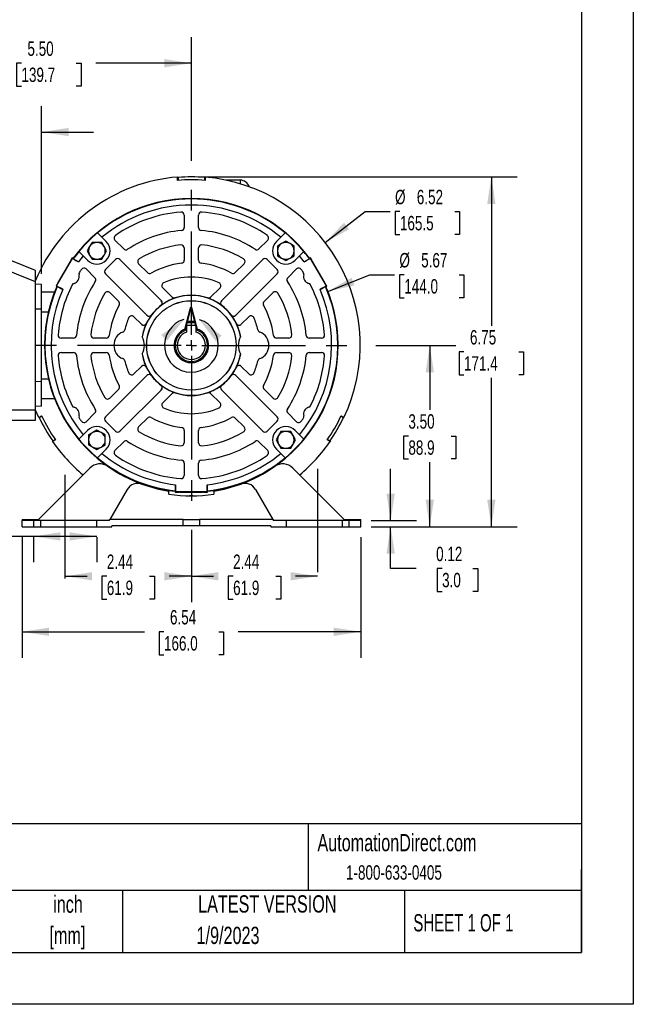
# Model space of a CAD drawing. Header units: inches. Extents: x 0 to 11, y 0 to 8.5.
# Tile 8 of 13: x 8 to 11, y 0 to 4.8. Entities that reach past the tile are written whole.
import ezdxf

# ---------------------------------------------------------------- set-up
doc = ezdxf.new("R2010")
doc.units = ezdxf.units.IN
doc.header["$MEASUREMENT"] = 0
doc.linetypes.add('CENTERX2', pattern=[0.8, 0.5, -0.1, 0.1, -0.1])
doc.linetypes.add('HIDDEN', pattern=[0.075, 0.05, -0.025])
doc.layers.add('CENTER', color=40, linetype='CENTERX2')
doc.layers.add('HIDDEN', color=102, linetype='HIDDEN')
doc.layers.add('DIMENSIONS', color=140, linetype='Continuous', lineweight=25)
doc.layers.add('TEXT', color=140, linetype='Continuous', lineweight=25)
doc.styles.add('SLDTEXTSTYLE0', font='TXT', dxfattribs={"width": 0.7})
doc.styles.add('SLDTEXTSTYLE1', font='TXT', dxfattribs={"width": 0.65})
doc.dimstyles.new('SLDDIMSTYLE0', dxfattribs={"dimtxt": 0.069444, "dimasz": 0.13, "dimexe": 0, "dimexo": 0.0625, "dimgap": 0.017361, "dimtad": 0, "dimtih": 1, "dimtoh": 1, "dimlfac": 4, "dimrnd": 1e-09, "dimdsep": 46, "dimtxsty": 'SLDTEXTSTYLE0', "dimsah": 1, "dimcen": 0.09, "dimadec": 0, "dimazin": 2, "dimtfac": 1, "dimtmove": 0, "dimatfit": 0, "dimfxl": 0, "dimfrac": 2, "dimtolj": 1, "dimtzin": 12, "dimarcsym": 0})
doc.dimstyles.new('SLDDIMSTYLE1', dxfattribs={"dimtxt": 0.069444, "dimasz": 0.13, "dimexe": 0, "dimexo": 0.0625, "dimgap": 0.017361, "dimtad": 0, "dimtih": 1, "dimtoh": 1, "dimlfac": 4, "dimrnd": 1e-09, "dimzin": 4, "dimdsep": 46, "dimtxsty": 'SLDTEXTSTYLE0', "dimsah": 1, "dimcen": 0.09, "dimadec": 0, "dimazin": 1, "dimtfac": 1, "dimtofl": 0, "dimtmove": 0, "dimatfit": 3, "dimfxl": 0, "dimfrac": 2, "dimtolj": 1, "dimtzin": 12, "dimarcsym": 0})
doc.dimstyles.new('SLDDIMSTYLE2', dxfattribs={"dimtxt": 0.069444, "dimasz": 0.13, "dimexe": 0, "dimexo": 0.0625, "dimgap": 0.017361, "dimtad": 0, "dimtih": 1, "dimtoh": 1, "dimlfac": 4, "dimrnd": 1e-09, "dimzin": 12, "dimdsep": 46, "dimtxsty": 'SLDTEXTSTYLE0', "dimsah": 1, "dimcen": 0.09, "dimadec": 0, "dimazin": 3, "dimtfac": 1, "dimtmove": 0, "dimatfit": 0, "dimfxl": 0, "dimfrac": 2, "dimtolj": 1, "dimtzin": 12, "dimarcsym": 0})
doc.dimstyles.new('SLDDIMSTYLE3', dxfattribs={"dimtxt": 0.069444, "dimasz": 0.13, "dimexe": 0, "dimexo": 0.0625, "dimgap": 0.017361, "dimtad": 0, "dimtih": 1, "dimtoh": 1, "dimlfac": 4, "dimrnd": 1e-09, "dimzin": 12, "dimdsep": 46, "dimtxsty": 'SLDTEXTSTYLE0', "dimsah": 1, "dimcen": 0.09, "dimadec": 0, "dimazin": 3, "dimtfac": 1, "dimtofl": 0, "dimtmove": 0, "dimatfit": 3, "dimfxl": 0, "dimfrac": 2, "dimtolj": 1, "dimtzin": 12, "dimarcsym": 0})
doc.dimstyles.new('SLDDIMSTYLE5', dxfattribs={"dimtxt": 0.069444, "dimasz": 0.13, "dimexe": 0, "dimexo": 0.0625, "dimgap": 0.017361, "dimtad": 0, "dimtih": 1, "dimtoh": 1, "dimlfac": 4, "dimrnd": 1e-09, "dimzin": 12, "dimdsep": 46, "dimtxsty": 'SLDTEXTSTYLE0', "dimsah": 1, "dimcen": 0, "dimadec": 0, "dimazin": 3, "dimtfac": 1, "dimtofl": 0, "dimtmove": 0, "dimatfit": 3, "dimfxl": 0, "dimfrac": 2, "dimtolj": 1, "dimtzin": 12, "dimarcsym": 0})

# ---------------------------------------------------------------- blocks, each defined once
blk = doc.blocks.new('SW_NOTE_0_1')
at = {"layer": 'TEXT', "color": 0, "linetype": 'CENTERX2', "lineweight": 18, "char_height": 0.08333, "attachment_point": 2, "style": 'SLDTEXTSTYLE0'}
for s, insert in [('inch', (0.125, 0.1074)), ('[mm]', (0.1222, -0.0431))]:
    blk.add_mtext(s, dxfattribs=dict(at, insert=insert))
blk = doc.blocks.new('_D_9')
at = {"layer": 'DIMENSIONS'}
for p, q in [((8.106, 2.2577), (7.9541, 2.2577)), ((8.4112, 2.2577), (8.106, 2.2577)), ((8.106, 2.2545), (8.106, 2.1327)), ((8.4112, 2.2545), (8.4112, 2.1327))]:
    blk.add_line(p, q, dxfattribs=at)
for points in [[(8.106, 2.2577), (8.236, 2.2377), (8.236, 2.2777)], [(8.4112, 2.2577), (8.2812, 2.2777), (8.2812, 2.2377)]]:
    blk.add_solid(points, dxfattribs=at)
at = {"layer": 'DIMENSIONS', "char_height": 0.069444, "attachment_point": 1, "style": 'SLDTEXTSTYLE0'}
for s, insert in [('4X 1.22 [31.0]', (7.1854, 2.3472)), ('x 0.34 [8.7] SLOT', (7.1114, 2.2368))]:
    blk.add_mtext(s, dxfattribs=dict(at, insert=insert))
blk = doc.blocks.new('_D_11')
at = {"layer": 'DIMENSIONS'}
for p, q in [((7.4924, 3.2095), (7.4924, 4.6658)), ((8.8679, 4.0691), (8.8679, 4.6658)), ((7.4924, 4.5408), (7.9539, 4.5408)), ((8.0481, 4.5406), (8.0247, 4.5406)), ((8.0247, 4.5406), (8.0247, 4.4302)), ((8.3122, 4.5406), (8.3356, 4.5406)), ((8.3356, 4.5406), (8.3356, 4.4302)), ((8.8679, 4.5408), (8.4064, 4.5408)), ((8.0247, 4.4302), (8.0481, 4.4302)), ((8.3356, 4.4302), (8.3122, 4.4302)), ((7.4924, 2.9122), (7.4924, 3.1495))]:
    blk.add_line(p, q, dxfattribs=at)
for points in [[(7.4924, 4.5408), (7.6224, 4.5208), (7.6224, 4.5608)], [(8.8679, 4.5408), (8.7379, 4.5608), (8.7379, 4.5208)]]:
    blk.add_solid(points, dxfattribs=at)
at = {"layer": 'DIMENSIONS', "char_height": 0.06944, "attachment_point": 1, "style": 'SLDTEXTSTYLE0'}
for s, insert in [('5.50', (8.077, 4.6457)), ('139.7', (8.0481, 4.5197))]:
    blk.add_mtext(s, dxfattribs=dict(at, insert=insert))
blk = doc.blocks.new('_D_12')
at = {"layer": 'DIMENSIONS'}
for p, q in [((7.4924, 3.2095), (7.4924, 4.3336)), ((8.1453, 3.5238), (8.1453, 4.3336)), ((7.4924, 4.2086), (7.2424, 4.2086)), ((7.7156, 4.2085), (7.6923, 4.2085)), ((7.6923, 4.2085), (7.6923, 4.098)), ((7.9221, 4.2085), (7.9454, 4.2085)), ((7.9454, 4.2085), (7.9454, 4.098)), ((8.1453, 4.2086), (8.3953, 4.2086)), ((7.6923, 4.098), (7.7156, 4.098)), ((7.9454, 4.098), (7.9221, 4.098)), ((7.4924, 2.9121), (7.4924, 3.1495))]:
    blk.add_line(p, q, dxfattribs=at)
for points in [[(7.4924, 4.2086), (7.3624, 4.2286), (7.3624, 4.1886)], [(8.1453, 4.2086), (8.2753, 4.1886), (8.2753, 4.2286)]]:
    blk.add_solid(points, dxfattribs=at)
at = {"layer": 'DIMENSIONS', "char_height": 0.06944, "attachment_point": 1, "style": 'SLDTEXTSTYLE0'}
for s, insert in [('2.61', (7.7156, 4.3135)), ('66.3', (7.7156, 4.1876))]:
    blk.add_mtext(s, dxfattribs=dict(at, insert=insert))
blk = doc.blocks.new('_D_13')
at = {"layer": 'DIMENSIONS'}
for p, q in [((8.9179, 3.9919), (10.4402, 3.9919)), ((10.3152, 3.9919), (10.3152, 3.2744)), ((10.1831, 3.1481), (10.1597, 3.1481)), ((10.1597, 3.1481), (10.1597, 3.0377)), ((10.4473, 3.1481), (10.4706, 3.1481)), ((10.4706, 3.1481), (10.4706, 3.0377)), ((10.1597, 3.0377), (10.1831, 3.0377)), ((10.3152, 2.3045), (10.3152, 3.0221)), ((10.4706, 3.0377), (10.4473, 3.0377)), ((9.7348, 2.3045), (10.4402, 2.3045))]:
    blk.add_line(p, q, dxfattribs=at)
for points in [[(10.3152, 3.9919), (10.2952, 3.8619), (10.3352, 3.8619)], [(10.3152, 2.3045), (10.3352, 2.4345), (10.2952, 2.4345)]]:
    blk.add_solid(points, dxfattribs=at)
at = {"layer": 'DIMENSIONS', "char_height": 0.06944, "attachment_point": 1, "style": 'SLDTEXTSTYLE0'}
for s, insert in [('6.75', (10.212, 3.2532)), ('171.4', (10.1831, 3.1272))]:
    blk.add_mtext(s, dxfattribs=dict(at, insert=insert))
blk = doc.blocks.new('_D_14')
at = {"layer": 'DIMENSIONS'}
for p, q in [((9.7575, 3.1795), (10.1431, 3.1795)), ((10.0181, 3.1795), (10.0181, 2.8682)), ((9.9149, 2.7419), (9.8916, 2.7419)), ((9.8916, 2.7419), (9.8916, 2.6314)), ((10.1213, 2.7419), (10.1446, 2.7419)), ((10.1446, 2.7419), (10.1446, 2.6314)), ((9.8916, 2.6314), (9.9149, 2.6314)), ((10.0181, 2.3045), (10.0181, 2.6159)), ((10.1446, 2.6314), (10.1213, 2.6314)), ((9.7348, 2.3045), (10.1431, 2.3045))]:
    blk.add_line(p, q, dxfattribs=at)
for points in [[(10.0181, 3.1795), (9.9981, 3.0495), (10.0381, 3.0495)], [(10.0181, 2.3045), (10.0381, 2.4345), (9.9981, 2.4345)]]:
    blk.add_solid(points, dxfattribs=at)
at = {"layer": 'DIMENSIONS', "char_height": 0.06944, "attachment_point": 1, "style": 'SLDTEXTSTYLE0'}
for s, insert in [('3.50', (9.9149, 2.847)), ('88.9', (9.9149, 2.721))]:
    blk.add_mtext(s, dxfattribs=dict(at, insert=insert))
blk = doc.blocks.new('_D_15')
at = {"layer": 'DIMENSIONS'}
for p, q in [((9.5136, 3.6761), (9.7069, 3.8248)), ((9.7069, 3.8248), (9.8275, 3.8248)), ((9.8741, 3.8248), (9.8508, 3.8248)), ((9.8508, 3.8248), (9.8508, 3.7144)), ((10.1383, 3.8248), (10.1617, 3.8248)), ((10.1617, 3.8248), (10.1617, 3.7144)), ((9.8508, 3.7144), (9.8741, 3.7144)), ((10.1617, 3.7144), (10.1383, 3.7144))]:
    blk.add_line(p, q, dxfattribs=at)
blk.add_solid([(9.5136, 3.6761), (9.6288, 3.7395), (9.6044, 3.7712)], dxfattribs=at)
at = {"layer": 'DIMENSIONS', "char_height": 0.06944, "attachment_point": 1, "style": 'SLDTEXTSTYLE0'}
for s, insert in [('%%c', (9.8506, 3.9299)), ('6.52', (9.9555, 3.9299)), ('165.5', (9.8741, 3.8039))]:
    blk.add_mtext(s, dxfattribs=dict(at, insert=insert))
blk = doc.blocks.new('_D_16')
at = {"layer": 'DIMENSIONS'}
for p, q in [((9.5268, 3.4398), (9.7296, 3.5199)), ((9.7296, 3.5199), (9.8486, 3.5199)), ((9.8952, 3.5199), (9.8719, 3.5199)), ((9.8719, 3.5199), (9.8719, 3.4095)), ((10.1594, 3.5199), (10.1827, 3.5199)), ((10.1827, 3.5199), (10.1827, 3.4095)), ((9.8719, 3.4095), (9.8952, 3.4095)), ((10.1827, 3.4095), (10.1594, 3.4095))]:
    blk.add_line(p, q, dxfattribs=at)
blk.add_solid([(9.5268, 3.4398), (9.6551, 3.469), (9.6404, 3.5062)], dxfattribs=at)
at = {"layer": 'DIMENSIONS', "char_height": 0.06944, "attachment_point": 1, "style": 'SLDTEXTSTYLE0'}
for s, insert in [('%%c', (9.8717, 3.625)), ('5.67', (9.9766, 3.625)), ('144.0', (9.8952, 3.499))]:
    blk.add_mtext(s, dxfattribs=dict(at, insert=insert))
blk = doc.blocks.new('_D_17')
at = {"layer": 'DIMENSIONS'}
for p, q in [((9.8294, 2.3345), (9.8294, 2.5845)), ((9.7348, 2.3345), (9.9544, 2.3345)), ((9.7348, 2.3045), (9.9544, 2.3045)), ((9.8294, 2.1027), (9.8294, 2.3045)), ((9.9523, 2.1027), (9.8294, 2.1027)), ((10.0776, 2.1026), (10.0543, 2.1026)), ((10.0543, 2.1026), (10.0543, 1.9922)), ((10.2262, 2.1026), (10.2496, 2.1026)), ((10.2496, 2.1026), (10.2496, 1.9922)), ((10.0543, 1.9922), (10.0776, 1.9922)), ((10.2496, 1.9922), (10.2262, 1.9922))]:
    blk.add_line(p, q, dxfattribs=at)
for points in [[(9.8294, 2.3345), (9.8494, 2.4645), (9.8094, 2.4645)], [(9.8294, 2.3045), (9.8094, 2.1745), (9.8494, 2.1745)]]:
    blk.add_solid(points, dxfattribs=at)
at = {"layer": 'DIMENSIONS', "char_height": 0.06944, "attachment_point": 1, "style": 'SLDTEXTSTYLE0'}
for s, insert in [('0.12', (10.0487, 2.2077)), ('3.0', (10.0776, 2.0817))]:
    blk.add_mtext(s, dxfattribs=dict(at, insert=insert))
blk = doc.blocks.new('_D_18')
at = {"layer": 'DIMENSIONS'}
for p, q in [((8.8679, 2.2899), (8.8679, 1.9404)), ((8.8679, 2.0654), (8.9751, 2.0654)), ((9.0693, 2.0652), (9.046, 2.0652)), ((9.046, 2.0652), (9.046, 1.9548)), ((9.2757, 2.0652), (9.299, 2.0652)), ((9.299, 2.0652), (9.299, 1.9548)), ((9.4771, 2.0654), (9.3698, 2.0654)), ((9.046, 1.9548), (9.0693, 1.9548)), ((9.299, 1.9548), (9.2757, 1.9548))]:
    blk.add_line(p, q, dxfattribs=at)
for points in [[(8.8679, 2.0654), (8.9979, 2.0454), (8.9979, 2.0854)], [(9.4771, 2.0654), (9.3471, 2.0854), (9.3471, 2.0454)]]:
    blk.add_solid(points, dxfattribs=at)
at = {"layer": 'DIMENSIONS', "char_height": 0.06944, "attachment_point": 1, "style": 'SLDTEXTSTYLE0'}
for s, insert in [('2.44', (9.0693, 2.1703)), ('61.9', (9.0693, 2.0443))]:
    blk.add_mtext(s, dxfattribs=dict(at, insert=insert))
blk = doc.blocks.new('_D_19')
at = {"layer": 'DIMENSIONS'}
for p, q in [((8.8679, 2.2899), (8.8679, 1.9404)), ((8.2586, 2.0654), (8.3659, 2.0654)), ((8.46, 2.0652), (8.4367, 2.0652)), ((8.4367, 2.0652), (8.4367, 1.9548)), ((8.6664, 2.0652), (8.6898, 2.0652)), ((8.6898, 2.0652), (8.6898, 1.9548)), ((8.8679, 2.0654), (8.7606, 2.0654)), ((8.4367, 1.9548), (8.46, 1.9548)), ((8.6898, 1.9548), (8.6664, 1.9548))]:
    blk.add_line(p, q, dxfattribs=at)
for points in [[(8.2586, 2.0654), (8.3886, 2.0454), (8.3886, 2.0854)], [(8.8679, 2.0654), (8.7379, 2.0854), (8.7379, 2.0454)]]:
    blk.add_solid(points, dxfattribs=at)
at = {"layer": 'DIMENSIONS', "char_height": 0.06944, "attachment_point": 1, "style": 'SLDTEXTSTYLE0'}
for s, insert in [('2.44', (8.46, 2.1703)), ('61.9', (8.46, 2.0443))]:
    blk.add_mtext(s, dxfattribs=dict(at, insert=insert))
blk = doc.blocks.new('_D_20')
at = {"layer": 'DIMENSIONS'}
for p, q in [((8.0509, 2.2545), (8.0509, 1.6725)), ((9.6848, 2.2545), (9.6848, 1.6725)), ((8.0509, 1.7975), (8.6416, 1.7975)), ((8.7358, 1.7973), (8.7124, 1.7973)), ((8.7124, 1.7973), (8.7124, 1.6869)), ((8.9999, 1.7973), (9.0233, 1.7973)), ((9.0233, 1.7973), (9.0233, 1.6869)), ((9.6848, 1.7975), (9.0941, 1.7975)), ((8.7124, 1.6869), (8.7358, 1.6869)), ((9.0233, 1.6869), (8.9999, 1.6869))]:
    blk.add_line(p, q, dxfattribs=at)
for points in [[(8.0509, 1.7975), (8.1809, 1.7775), (8.1809, 1.8175)], [(9.6848, 1.7975), (9.5548, 1.8175), (9.5548, 1.7775)]]:
    blk.add_solid(points, dxfattribs=at)
at = {"layer": 'DIMENSIONS', "char_height": 0.06944, "attachment_point": 1, "style": 'SLDTEXTSTYLE0'}
for s, insert in [('6.54', (8.7647, 1.9024)), ('166.0', (8.7358, 1.7764))]:
    blk.add_mtext(s, dxfattribs=dict(at, insert=insert))
blk = doc.blocks.new('SW_CENTERMARKSYMBOL_0')
at = {"layer": 'CENTER', "color": 0}
for p, q in [((0, 0.05), (0, 0.8396)), ((-0.05, 0), (-0.8396, 0)), ((0, 0), (-0.025, 0)), ((0, 0), (0, 0.025)), ((0, 0), (0, -0.025)), ((0, 0), (0.025, 0)), ((0.05, 0), (0.8396, 0)), ((0, -0.05), (0, -0.8396))]:
    blk.add_line(p, q, dxfattribs=at)

msp = doc.modelspace()

# ---------------------------------------------------------------- linework, layer by layer
at = {"color": 7, "linetype": 'Continuous'}
for p, q in [((11.0001, 8.50011), (11.0001, 0.00011)), ((11.0001, 0.00011), (0.0001, 0.00011))]:
    msp.add_line(p, q, dxfattribs=at)
for p, q in [((8.80129, 3.97528), (8.80129, 3.9914)), ((8.80129, 3.9914), (8.80348, 3.98938)), ((8.93223, 3.98938), (8.93443, 3.9914)), ((8.93443, 3.9914), (8.93443, 3.97528)), ((8.80348, 3.98938), (8.80348, 3.97546)), ((8.93223, 3.97546), (8.93223, 3.98938)), ((9.1035, 3.97628), (9.03743, 3.97628)), ((9.1035, 3.97628), (9.1035, 3.9593)), ((8.83341, 3.80753), (8.83341, 3.74827)), ((8.90231, 3.74827), (8.90231, 3.80753)), ((8.41563, 3.72223), (8.43659, 3.70127)), ((9.29912, 3.70127), (9.32009, 3.72223)), ((8.38855, 3.67601), (8.37682, 3.6557)), ((8.412, 3.67601), (8.38855, 3.67601)), ((8.43545, 3.67601), (8.412, 3.67601)), ((8.44717, 3.6557), (8.43545, 3.67601)), ((8.43659, 3.70127), (8.45724, 3.68063)), ((8.54181, 3.64478), (8.49929, 3.6873)), ((9.23643, 3.6873), (9.19391, 3.64478)), ((9.27848, 3.68063), (9.29912, 3.70127)), ((9.30341, 3.67057), (9.2831, 3.65884)), ((9.2831, 3.65884), (9.2831, 3.63539)), ((9.32372, 3.68229), (9.30341, 3.67057)), ((9.34403, 3.67057), (9.32372, 3.68229)), ((9.36434, 3.65884), (9.34403, 3.67057)), ((9.36434, 3.63539), (9.36434, 3.65884)), ((8.11576, 3.54069), (7.93639, 3.61316)), ((8.34612, 3.61079), (8.32379, 3.58227)), ((8.34612, 3.61079), (8.32516, 3.63176)), ((8.36676, 3.59015), (8.34612, 3.61079)), ((8.37682, 3.6557), (8.3651, 3.63539)), ((8.3651, 3.63539), (8.37682, 3.61508)), ((8.37682, 3.61508), (8.38855, 3.59477)), ((8.43545, 3.59477), (8.44717, 3.61508)), ((8.4589, 3.63539), (8.44717, 3.6557)), ((8.44717, 3.61508), (8.4589, 3.63539)), ((8.83341, 3.6494), (8.83341, 3.58998)), ((8.90231, 3.58998), (8.90231, 3.6494)), ((9.2831, 3.63539), (9.2831, 3.61194)), ((9.2831, 3.61194), (9.30341, 3.60022)), ((9.34403, 3.60022), (9.36434, 3.61194)), ((9.36434, 3.61194), (9.36434, 3.63539)), ((9.3896, 3.61079), (9.36896, 3.59015)), ((9.41056, 3.63176), (9.3896, 3.61079)), ((9.41193, 3.58227), (9.3896, 3.61079)), ((8.11576, 3.48556), (7.91889, 3.5651)), ((8.21749, 3.4664), (8.29424, 3.59933)), ((8.28117, 3.58016), (8.22756, 3.4873)), ((8.28361, 3.58474), (8.28356, 3.58446)), ((8.29354, 3.60193), (8.28361, 3.58474)), ((8.29424, 3.59933), (8.29354, 3.60193)), ((8.29737, 3.59972), (8.29354, 3.60193)), ((8.32379, 3.58227), (8.29424, 3.59933)), ((8.29737, 3.59972), (8.29837, 3.59752)), ((8.38855, 3.59477), (8.412, 3.59477)), ((8.412, 3.59477), (8.43545, 3.59477)), ((8.45376, 3.54491), (8.50247, 3.59363)), ((8.52335, 3.59363), (8.72298, 3.39401)), ((8.65632, 3.53026), (8.61312, 3.57346)), ((9.01274, 3.39401), (9.21237, 3.59363)), ((9.1226, 3.57346), (9.0794, 3.53026)), ((9.23324, 3.59363), (9.28196, 3.54491)), ((9.30341, 3.60022), (9.32372, 3.58849)), ((9.32372, 3.58849), (9.34403, 3.60022)), ((9.44148, 3.59933), (9.41193, 3.58227)), ((9.43735, 3.59752), (9.43835, 3.59972)), ((9.44218, 3.60193), (9.43835, 3.59972)), ((9.44218, 3.60193), (9.44148, 3.59933)), ((9.44148, 3.59933), (9.51823, 3.4664)), ((9.45211, 3.58474), (9.44218, 3.60193)), ((9.45216, 3.58446), (9.45211, 3.58474)), ((9.50816, 3.4873), (9.45455, 3.58016)), ((8.11576, 3.48556), (8.11576, 3.54069)), ((8.36009, 3.5481), (8.40261, 3.50558)), ((8.65338, 3.32441), (8.45376, 3.52404)), ((9.28196, 3.52404), (9.08234, 3.32441)), ((9.33311, 3.50558), (9.37563, 3.5481)), ((8.11576, 2.86894), (8.11576, 3.48556)), ((8.14528, 3.47377), (8.11576, 3.47481)), ((8.14528, 3.35377), (8.14528, 3.47377)), ((8.22482, 3.4829), (8.21489, 3.4657)), ((8.22503, 3.48309), (8.22482, 3.4829)), ((9.5109, 3.4829), (9.51069, 3.48309)), ((9.52083, 3.4657), (9.5109, 3.4829)), ((8.20716, 3.43544), (8.14528, 3.43544)), ((8.21489, 3.4657), (8.21749, 3.4664)), ((8.21489, 3.4657), (8.21872, 3.46349)), ((8.21749, 3.4664), (8.24705, 3.44934)), ((8.22112, 3.46372), (8.21872, 3.46349)), ((8.47393, 3.43427), (8.51713, 3.39107)), ((8.77476, 3.41183), (8.72962, 3.45696)), ((9.00609, 3.45696), (8.96096, 3.41183)), ((9.21859, 3.39107), (9.26179, 3.43427)), ((9.48867, 3.44934), (9.51823, 3.4664)), ((9.517, 3.46349), (9.5146, 3.46372)), ((9.517, 3.46349), (9.52083, 3.4657)), ((9.51823, 3.4664), (9.52083, 3.4657)), ((8.78967, 3.4086), (8.78996, 3.40829)), ((8.94576, 3.40829), (8.94605, 3.4086)), ((8.14528, 3.35377), (8.11576, 3.3548)), ((8.14528, 3.00529), (8.14528, 3.35377)), ((8.14528, 3.34193), (8.17819, 3.34193)), ((8.6753, 3.32617), (8.67557, 3.3259)), ((8.72149, 3.37181), (8.72122, 3.37209)), ((9.0145, 3.37209), (9.01423, 3.37181)), ((9.06015, 3.3259), (9.06042, 3.32617)), ((8.59043, 3.31776), (8.62706, 3.28114)), ((8.65058, 3.2853), (8.65078, 3.28512)), ((9.08494, 3.28512), (9.08514, 3.2853)), ((9.10866, 3.28114), (9.14529, 3.31776)), ((8.84442, 3.27749), (8.84442, 3.24367)), ((8.84442, 3.27749), (8.89129, 3.27749)), ((8.89129, 3.24367), (8.89129, 3.27749)), ((8.29912, 3.21398), (8.23986, 3.21398)), ((8.45741, 3.21398), (8.39799, 3.21398)), ((8.62997, 3.22053), (8.63017, 3.22019)), ((9.10555, 3.22019), (9.10575, 3.22053)), ((9.33773, 3.21398), (9.27831, 3.21398)), ((9.49586, 3.21398), (9.4366, 3.21398)), ((8.23986, 3.14508), (8.29912, 3.14508)), ((8.39799, 3.14508), (8.45741, 3.14508)), ((8.63017, 3.13887), (8.62997, 3.13853)), ((9.10575, 3.13853), (9.10555, 3.13887)), ((9.27831, 3.14508), (9.33773, 3.14508)), ((9.4366, 3.14508), (9.49586, 3.14508)), ((8.62706, 3.07792), (8.59043, 3.04129)), ((8.65078, 3.07394), (8.65058, 3.07376)), ((9.08514, 3.07376), (9.08494, 3.07394)), ((9.14529, 3.04129), (9.10866, 3.07792)), ((8.14528, 3.00529), (8.11576, 3.00426)), ((8.17819, 3.01713), (8.14528, 3.01713)), ((8.14528, 2.88529), (8.14528, 3.00529)), ((8.45376, 2.83502), (8.65338, 3.03465)), ((8.67557, 3.03316), (8.6753, 3.03288)), ((9.06042, 3.03288), (9.06015, 3.03316)), ((9.08234, 3.03465), (9.28196, 2.83502)), ((8.51713, 2.96799), (8.47393, 2.92479)), ((8.72298, 2.96505), (8.52335, 2.76543)), ((8.72122, 2.98697), (8.72149, 2.98724)), ((8.72962, 2.9021), (8.77476, 2.94723)), ((8.78996, 2.95077), (8.78967, 2.95046)), ((8.94605, 2.95046), (8.94576, 2.95077)), ((8.96096, 2.94723), (9.00609, 2.9021)), ((9.21237, 2.76543), (9.01274, 2.96505)), ((9.01423, 2.98724), (9.0145, 2.98697)), ((9.26179, 2.92479), (9.21859, 2.96799)), ((8.14528, 2.92362), (8.20716, 2.92362)), ((7.66551, 2.86894), (8.11576, 2.86894)), ((8.14528, 2.88529), (8.11576, 2.88425)), ((8.11576, 2.81837), (8.11576, 2.86894)), ((8.13147, 2.83124), (8.11576, 2.86663)), ((8.40261, 2.85348), (8.36009, 2.81095)), ((9.37563, 2.81095), (9.33311, 2.85348)), ((7.74137, 2.81837), (8.11576, 2.81837)), ((8.13147, 2.83124), (8.14543, 2.8393)), ((8.13432, 2.83035), (8.13147, 2.83124)), ((8.14637, 2.83731), (8.13432, 2.83035)), ((8.50247, 2.76543), (8.45376, 2.81414)), ((8.61312, 2.7856), (8.65632, 2.8288)), ((9.0794, 2.8288), (9.1226, 2.7856)), ((9.28196, 2.81414), (9.23324, 2.76543)), ((9.6014, 2.83035), (9.58935, 2.83731)), ((9.59029, 2.8393), (9.60425, 2.83124)), ((9.60425, 2.83124), (9.6014, 2.83035)), ((8.34612, 2.74826), (8.36676, 2.76891)), ((8.39169, 2.75884), (8.37138, 2.74712)), ((8.412, 2.77057), (8.39169, 2.75884)), ((8.43231, 2.75884), (8.412, 2.77057)), ((8.45261, 2.74712), (8.43231, 2.75884)), ((8.83341, 2.76908), (8.83341, 2.70966)), ((8.90231, 2.70966), (8.90231, 2.76908)), ((9.30027, 2.76428), (9.28855, 2.74398)), ((9.32372, 2.76428), (9.30027, 2.76428)), ((9.34717, 2.76428), (9.32372, 2.76428)), ((9.3589, 2.74398), (9.34717, 2.76428)), ((9.36896, 2.76891), (9.3896, 2.74826)), ((8.212, 2.72401), (8.19804, 2.71595)), ((8.19804, 2.71595), (8.19869, 2.71885)), ((8.19869, 2.71885), (8.21075, 2.72581)), ((8.32516, 2.7273), (8.34612, 2.74826)), ((8.37138, 2.74712), (8.37138, 2.72367)), ((8.37138, 2.72367), (8.37138, 2.70022)), ((8.45261, 2.72367), (8.45261, 2.74712)), ((8.45261, 2.70022), (8.45261, 2.72367)), ((8.49929, 2.67176), (8.54181, 2.71428)), ((9.19391, 2.71428), (9.23643, 2.67176)), ((9.28855, 2.74398), (9.27682, 2.72367)), ((9.27682, 2.72367), (9.28855, 2.70336)), ((9.37062, 2.72367), (9.3589, 2.74398)), ((9.3589, 2.70336), (9.37062, 2.72367)), ((9.3896, 2.74826), (9.41056, 2.7273)), ((9.53768, 2.71595), (9.52372, 2.72401)), ((9.52497, 2.72581), (9.53702, 2.71885)), ((9.53702, 2.71885), (9.53768, 2.71595)), ((8.37138, 2.70022), (8.39169, 2.68849)), ((8.39169, 2.68849), (8.412, 2.67677)), ((8.412, 2.67677), (8.43231, 2.68849)), ((8.43231, 2.68849), (8.45261, 2.70022)), ((8.45724, 2.67843), (8.43659, 2.65779)), ((9.29912, 2.65779), (9.27848, 2.67843)), ((9.28855, 2.70336), (9.30027, 2.68305)), ((9.30027, 2.68305), (9.32372, 2.68305)), ((9.32372, 2.68305), (9.34717, 2.68305)), ((9.34717, 2.68305), (9.3589, 2.70336)), ((8.43659, 2.65779), (8.41563, 2.63683)), ((9.32009, 2.63683), (9.29912, 2.65779)), ((8.13006, 2.33937), (8.37789, 2.58719)), ((8.83341, 2.61079), (8.83341, 2.55153)), ((8.90231, 2.55153), (8.90231, 2.61079)), ((9.60566, 2.33937), (9.35783, 2.58719)), ((8.5581, 2.48401), (8.47459, 2.33937)), ((8.64465, 2.50707), (8.64325, 2.50515)), ((8.68345, 2.49285), (8.68335, 2.49544)), ((8.75959, 2.4616), (8.75959, 2.47654)), ((8.78921, 2.47538), (8.79061, 2.47734)), ((8.78921, 2.47538), (8.78921, 2.47095)), ((8.79111, 2.47286), (8.78921, 2.47095)), ((8.78921, 2.47095), (8.80906, 2.47095)), ((8.79111, 2.50699), (8.79111, 2.47286)), ((8.94461, 2.47286), (8.79111, 2.47286)), ((8.80906, 2.47095), (8.80933, 2.47104)), ((8.81425, 2.47113), (8.92147, 2.47113)), ((8.92639, 2.47104), (8.92666, 2.47095)), ((8.92666, 2.47095), (8.94651, 2.47095)), ((8.94461, 2.47286), (8.94461, 2.50699)), ((8.94651, 2.47095), (8.94461, 2.47286)), ((8.94511, 2.47734), (8.94651, 2.47538)), ((8.94651, 2.47095), (8.94651, 2.47538)), ((8.97613, 2.47654), (8.97613, 2.4616)), ((9.05237, 2.49544), (9.05227, 2.49286)), ((9.09247, 2.50514), (9.09107, 2.50707)), ((9.17762, 2.48401), (9.26113, 2.33937)), ((8.87693, 2.45341), (8.85879, 2.45341)), ((8.05093, 2.33937), (8.13006, 2.33937)), ((8.05093, 2.33937), (8.05093, 2.33445)), ((8.05093, 2.30453), (8.05093, 2.33445)), ((8.13951, 2.33445), (8.05093, 2.33445)), ((8.13951, 2.33445), (8.13951, 2.30453)), ((8.47175, 2.33445), (8.13951, 2.33445)), ((8.47175, 2.33445), (8.47459, 2.33937)), ((8.82849, 2.33937), (8.47459, 2.33937)), ((8.82849, 2.30945), (8.82849, 2.33937)), ((8.82849, 2.33937), (8.90723, 2.33937)), ((8.90723, 2.33937), (8.90723, 2.30945)), ((9.26113, 2.33937), (8.90723, 2.33937)), ((9.26113, 2.33937), (9.26397, 2.33445)), ((9.59621, 2.33445), (9.26397, 2.33445)), ((9.59621, 2.33445), (9.59621, 2.30453)), ((9.68479, 2.33445), (9.59621, 2.33445)), ((9.60566, 2.33937), (9.68479, 2.33937)), ((9.68479, 2.33445), (9.68479, 2.33937)), ((9.68479, 2.30453), (9.68479, 2.33445)), ((8.05093, 2.30453), (8.13951, 2.30453)), ((8.13951, 2.30453), (8.4844, 2.30453)), ((8.4844, 2.30453), (8.4844, 2.30945)), ((8.82849, 2.30945), (8.4844, 2.30945)), ((8.90723, 2.30945), (8.82849, 2.30945)), ((9.25132, 2.30945), (8.90723, 2.30945)), ((9.25132, 2.30945), (9.25132, 2.30453)), ((9.25132, 2.30453), (9.59621, 2.30453)), ((9.59621, 2.30453), (9.68479, 2.30453))]:
    msp.add_line(p, q)
for radius in [0.21571, 0.21554]:
    msp.add_circle((8.86786, 3.17953), radius)
for centre, radius, start, end in [((8.86786, 3.17953), 0.8146, 94.68723, 157.41071), ((8.86786, 3.17953), 0.81241, 85.45512, 94.54488), ((8.86786, 3.17953), 0.8146, 334.68723, 85.31277), ((8.86786, 3.17953), 0.79853, 85.21826, 94.78174), ((9.1035, 3.92953), 0.04675, 18.70411, 90), ((8.86786, 3.17953), 0.70853, 36.37355, 143.62645), ((8.86786, 3.17953), 0.70642, 50.19603, 129.80397), ((8.86783, 3.1796), 0.67684, 89.99787, 129.57885), ((8.86788, 3.1796), 0.67684, 50.42115, 90.00213), ((8.86786, 3.17953), 0.64469, 94.4808, 124.64844), ((8.81865, 3.80753), 0.01476, 0, 94.4808), ((8.91707, 3.80753), 0.01476, 85.5192, 180), ((8.86786, 3.17953), 0.64469, 55.35156, 85.5192), ((8.86786, 3.17953), 0.70696, 129.80792, 140.19208), ((8.50972, 3.69774), 0.01476, 124.64844, 225), ((8.86786, 3.17953), 0.5561, 94.94543, 123.56385), ((8.81865, 3.74827), 0.01476, 274.94543, 0), ((8.91707, 3.74827), 0.01476, 180, 265.05457), ((8.86786, 3.17953), 0.5561, 56.43615, 85.05457), ((9.22599, 3.69774), 0.01476, 315, 55.35156), ((8.86786, 3.17953), 0.70696, 39.80792, 50.19208), ((8.412, 3.63539), 0.06398, 225, 45), ((8.412, 3.63539), 0.04062, 90, 150), ((8.412, 3.63539), 0.04062, 30, 90), ((8.86786, 3.17953), 0.4872, 95.97916, 121.13805), ((8.81865, 3.6494), 0.01476, 0, 95.97916), ((8.91707, 3.6494), 0.01476, 84.02084, 180), ((8.86786, 3.17953), 0.4872, 58.86195, 84.02084), ((9.32372, 3.63539), 0.06398, 135, 315), ((9.32372, 3.63539), 0.04062, 120, 180), ((9.32372, 3.63539), 0.04062, 60, 120), ((9.32372, 3.63539), 0.04062, 0, 60), ((8.86786, 3.17953), 0.70642, 140.19603, 143.72202), ((8.412, 3.63539), 0.04062, 150, 210), ((8.412, 3.63539), 0.04062, 210, 270), ((8.412, 3.63539), 0.04062, 270, 330), ((8.412, 3.63539), 0.04062, 330, 30), ((8.55225, 3.65522), 0.01476, 225, 303.56385), ((9.18347, 3.65522), 0.01476, 236.43615, 315), ((9.32372, 3.63539), 0.04062, 180, 240), ((9.32372, 3.63539), 0.04062, 300, 0), ((8.86786, 3.17953), 0.70642, 36.27798, 39.80397), ((8.5043, 3.91185), 0.37578, 236.76906, 241.29106), ((8.51291, 3.58319), 0.01476, 45, 135), ((8.62356, 3.5839), 0.01476, 121.13805, 225), ((8.86786, 3.17953), 0.39862, 96.83714, 119.10892), ((8.81865, 3.58998), 0.01476, 276.83714, 0), ((8.91707, 3.58998), 0.01476, 180, 263.16286), ((8.86786, 3.17953), 0.39862, 60.89108, 83.16286), ((9.11216, 3.5839), 0.01476, 315, 58.86195), ((9.22281, 3.58319), 0.01476, 45, 135), ((9.32372, 3.63539), 0.04062, 240, 300), ((9.15597, 4.03756), 0.5223, 299.34344, 302.59645), ((8.2925, 3.51171), 0.03445, 285.96282, 14.03718), ((8.34024, 3.52365), 0.01476, 146.88693, 194.03718), ((8.86786, 3.17953), 0.64469, 145.35156, 146.88693), ((8.34965, 3.53766), 0.01476, 45, 145.35156), ((8.4642, 3.53447), 0.01476, 135, 225), ((8.66676, 3.5407), 0.01476, 225, 299.10892), ((9.06896, 3.5407), 0.01476, 240.89108, 315), ((9.27152, 3.53447), 0.01476, 315, 45), ((9.38607, 3.53766), 0.01476, 34.64844, 135), ((8.86786, 3.17953), 0.64469, 33.11307, 34.64844), ((9.39548, 3.52365), 0.01476, 345.96282, 33.11307), ((9.44322, 3.51171), 0.03445, 165.96282, 254.03718), ((8.86786, 3.17953), 0.64469, 153.11307, 175.5192), ((8.30603, 3.4644), 0.01476, 105.96282, 153.11307), ((8.86786, 3.17953), 0.5561, 146.43615, 175.05457), ((8.39217, 3.49514), 0.01476, 326.43615, 45), ((8.74006, 3.4674), 0.01476, 113.93818, 225), ((8.86786, 3.17953), 0.32972, 66.06182, 113.93818), ((8.99566, 3.4674), 0.01476, 315, 66.06182), ((9.34355, 3.49514), 0.01476, 135, 213.56385), ((8.86786, 3.17953), 0.5561, 4.94543, 33.56385), ((9.42969, 3.4644), 0.01476, 26.88693, 74.03718), ((8.86786, 3.17953), 0.64469, 4.4808, 26.88693), ((8.86786, 3.17953), 0.70853, 156.37355, 263.62645), ((8.86786, 3.17953), 0.70642, 156.27798, 219.80397), ((8.86786, 3.17953), 0.67691, 156.51015, 219.57672), ((7.98073, 3.00003), 0.5223, 59.34344, 62.59645), ((8.86786, 3.17953), 0.4872, 148.86195, 174.02084), ((8.46349, 3.42383), 0.01476, 45, 148.86195), ((8.86786, 3.17953), 0.24114, 9.70751, 170.29249), ((8.86786, 3.17953), 0.24204, 71.15255, 108.84745), ((8.86786, 3.17953), 0.70853, 276.37355, 23.62645), ((9.27223, 3.42383), 0.01476, 31.13805, 135), ((8.86786, 3.17953), 0.4872, 5.97916, 31.13805), ((8.86786, 3.17953), 0.67691, 320.42328, 23.48985), ((8.86786, 3.17953), 0.70642, 320.19603, 23.72202), ((9.68385, 3.12822), 0.37578, 116.76906, 121.29106), ((8.86786, 3.17953), 0.39862, 150.89108, 173.16286), ((8.50669, 3.38063), 0.01476, 330.89108, 45), ((8.71227, 3.38384), 0.01477, 307.30224, 45.01105), ((8.86786, 3.17953), 0.24166, 108.80502, 127.27911), ((8.71254, 3.38356), 0.01477, 307.28913, 45.01246), ((8.7849, 3.42257), 0.01477, 224.99318, 288.84201), ((8.7852, 3.42227), 0.01477, 224.9958, 288.79699), ((8.95052, 3.42227), 0.01477, 251.20039, 315.00676), ((8.86786, 3.17953), 0.24166, 52.72089, 71.19498), ((8.95082, 3.42258), 0.01477, 251.1606, 315.00439), ((9.02318, 3.38356), 0.01477, 134.98895, 232.70946), ((9.02345, 3.38384), 0.01477, 134.98754, 232.69918), ((9.22903, 3.38063), 0.01476, 135, 209.10892), ((8.86786, 3.17953), 0.39862, 6.83714, 29.10892), ((8.86786, 3.17953), 0.24166, 142.72089, 154.04268), ((8.66355, 3.33512), 0.01477, 224.98754, 322.69918), ((8.66383, 3.33485), 0.01477, 224.98895, 322.70946), ((8.86786, 3.17953), 0.24204, 127.29081, 142.70919), ((8.86786, 3.17953), 0.24204, 37.29081, 52.70919), ((8.86786, 3.17953), 0.24166, 25.95732, 37.27911), ((9.07189, 3.33485), 0.01477, 217.28913, 315.01246), ((9.07217, 3.33512), 0.01477, 217.30224, 315.01105), ((8.86786, 3.17953), 0.32972, 156.06182, 166.9259), ((8.57999, 3.30733), 0.01476, 45, 156.06182), ((8.63731, 3.29177), 0.01476, 224.98343, 334.03167), ((8.6375, 3.29158), 0.01476, 224.98583, 334.04919), ((8.86786, 3.17953), 0.2414, 154.06257, 170.22202), ((8.86786, 3.17953), 0.2414, 9.77798, 25.93743), ((9.09822, 3.29158), 0.01476, 205.94846, 315.01653), ((9.09841, 3.29177), 0.01476, 205.97067, 315.01419), ((9.15573, 3.30733), 0.01476, 23.93818, 135), ((8.86786, 3.17953), 0.32972, 13.0741, 23.93818), ((8.56274, 3.17953), 0.0689, 111.33695, 248.66305), ((8.5323, 3.25746), 0.01476, 291.33695, 346.9259), ((8.86786, 3.17953), 0.08342, 106.31655, 73.68345), ((8.86786, 3.17953), 0.07812, 107.45571, 72.54429), ((8.86786, 3.17953), 0.06828, 110.0724, 69.9276), ((9.20342, 3.25746), 0.01476, 193.0741, 248.66305), ((9.17298, 3.17953), 0.0689, 291.33695, 68.66305), ((8.23986, 3.22874), 0.01476, 175.5192, 270), ((8.29912, 3.22874), 0.01476, 270, 355.05457), ((8.39799, 3.22874), 0.01476, 174.02084, 270), ((8.45741, 3.22874), 0.01476, 270, 353.16286), ((8.56274, 3.17953), 0.07874, 328.90929, 31.09071), ((9.17298, 3.17953), 0.07874, 148.90929, 211.09071), ((9.27831, 3.22874), 0.01476, 186.83714, 270), ((9.33773, 3.22874), 0.01476, 270, 5.97916), ((9.4366, 3.22874), 0.01476, 184.94543, 270), ((9.49586, 3.22874), 0.01476, 270, 4.4808), ((8.23986, 3.13032), 0.01476, 90, 184.4808), ((8.29912, 3.13032), 0.01476, 4.94543, 90), ((8.39799, 3.13032), 0.01476, 90, 185.97916), ((8.45741, 3.13032), 0.01476, 6.83714, 90), ((8.86786, 3.17953), 0.2414, 189.77798, 205.93743), ((8.86786, 3.17953), 0.24114, 189.70751, 350.29249), ((8.86786, 3.17953), 0.2414, 334.06257, 350.22202), ((9.27831, 3.13032), 0.01476, 90, 173.16286), ((9.33773, 3.13032), 0.01476, 354.02084, 90), ((9.4366, 3.13032), 0.01476, 90, 175.05457), ((9.49586, 3.13032), 0.01476, 355.5192, 90), ((8.86786, 3.17953), 0.64469, 184.4808, 206.88693), ((8.86786, 3.17953), 0.5561, 184.94543, 213.56385), ((8.86786, 3.17953), 0.4872, 185.97916, 211.13805), ((8.86786, 3.17953), 0.39862, 186.83714, 209.10892), ((8.5323, 3.1016), 0.01476, 13.0741, 68.66305), ((8.86786, 3.17953), 0.32972, 193.0741, 203.93818), ((8.86786, 3.17953), 0.32972, 336.06182, 346.9259), ((9.20342, 3.1016), 0.01476, 111.33695, 166.9259), ((8.86786, 3.17953), 0.39862, 330.89108, 353.16286), ((8.86786, 3.17953), 0.4872, 328.86195, 354.02084), ((8.86786, 3.17953), 0.5561, 326.43615, 355.05457), ((8.86786, 3.17953), 0.64469, 333.11307, 355.5192), ((8.57999, 3.05173), 0.01476, 203.93818, 315), ((8.63731, 3.06729), 0.01476, 25.97067, 135.01419), ((8.6375, 3.06748), 0.01476, 25.94846, 135.01653), ((8.86786, 3.17953), 0.24166, 205.95732, 217.27911), ((8.86786, 3.17953), 0.24166, 322.72089, 334.04268), ((9.09822, 3.06748), 0.01476, 44.98583, 154.04919), ((9.09841, 3.06729), 0.01476, 44.98343, 154.03167), ((9.15573, 3.05173), 0.01476, 225, 336.06182), ((8.66355, 3.02394), 0.01477, 37.30224, 135.01105), ((8.66383, 3.02421), 0.01477, 37.28913, 135.01246), ((8.86786, 3.17953), 0.24204, 217.29081, 232.70919), ((8.86786, 3.17953), 0.24204, 307.29081, 322.70919), ((9.07189, 3.02421), 0.01477, 44.98895, 142.70946), ((9.07217, 3.02394), 0.01477, 44.98754, 142.69918), ((8.50669, 2.97843), 0.01476, 315, 29.10892), ((8.71227, 2.97522), 0.01477, 314.98754, 52.69918), ((8.86786, 3.17953), 0.24166, 232.72089, 251.19498), ((8.71254, 2.9755), 0.01477, 314.98895, 52.70946), ((8.7849, 2.93649), 0.01477, 71.15799, 135.007), ((8.7852, 2.93679), 0.01477, 71.20039, 135.00676), ((8.86786, 3.17953), 0.24204, 251.15255, 288.84745), ((8.86786, 3.17953), 0.24166, 288.80502, 307.27911), ((8.95052, 2.93679), 0.01477, 44.9958, 108.79699), ((8.95082, 2.93649), 0.01477, 44.99318, 108.84203), ((9.02318, 2.9755), 0.01477, 127.28913, 225.01246), ((9.02345, 2.97522), 0.01477, 127.30224, 225.01105), ((9.22903, 2.97843), 0.01476, 150.89108, 225), ((8.46349, 2.93523), 0.01476, 211.13805, 315), ((8.74006, 2.89166), 0.01476, 135, 246.06182), ((8.99566, 2.89166), 0.01476, 293.93818, 45), ((9.27223, 2.93523), 0.01476, 225, 328.86195), ((8.30603, 2.89466), 0.01476, 206.88693, 254.03718), ((8.2925, 2.84734), 0.03445, 345.96282, 74.03718), ((8.39217, 2.86392), 0.01476, 315, 33.56385), ((8.86786, 3.17953), 0.32972, 246.06182, 293.93818), ((9.34355, 2.86392), 0.01476, 146.43615, 225), ((9.44322, 2.84734), 0.03445, 105.96282, 194.03718), ((9.42969, 2.89466), 0.01476, 285.96282, 333.11307), ((8.86786, 3.17953), 0.81241, 205.45512, 214.54488), ((8.86786, 3.17953), 0.79853, 205.21826, 214.78174), ((8.34024, 2.83541), 0.01476, 165.96282, 213.11307), ((8.86786, 3.17953), 0.64469, 213.11307, 214.64844), ((8.34965, 2.82139), 0.01476, 214.64844, 315), ((8.4642, 2.82458), 0.01476, 135, 225), ((8.66676, 2.81836), 0.01476, 60.89108, 135), ((8.86786, 3.17953), 0.39862, 240.89108, 263.16286), ((8.86786, 3.17953), 0.39862, 276.83714, 299.10892), ((9.06896, 2.81836), 0.01476, 45, 119.10892), ((9.27152, 2.82458), 0.01476, 315, 45), ((9.38607, 2.82139), 0.01476, 225, 325.35156), ((8.86786, 3.17953), 0.64469, 325.35156, 326.88693), ((9.39548, 2.83541), 0.01476, 326.88693, 14.03718), ((8.86786, 3.17953), 0.79853, 325.21826, 334.78174), ((8.86786, 3.17953), 0.81241, 325.45512, 334.54488), ((8.412, 2.72367), 0.06398, 315, 135), ((8.412, 2.72367), 0.04062, 120, 180), ((8.412, 2.72367), 0.04062, 60, 120), ((8.412, 2.72367), 0.04062, 0, 60), ((8.51291, 2.77587), 0.01476, 225, 315), ((8.62356, 2.77516), 0.01476, 135, 238.86195), ((8.86786, 3.17953), 0.4872, 238.86195, 264.02084), ((8.81865, 2.76908), 0.01476, 0, 83.16286), ((8.91707, 2.76908), 0.01476, 96.83714, 180), ((8.86786, 3.17953), 0.4872, 275.97916, 301.13805), ((9.11216, 2.77516), 0.01476, 301.13805, 45), ((9.22281, 2.77587), 0.01476, 225, 315), ((9.32372, 2.72367), 0.06398, 45, 225), ((9.32372, 2.72367), 0.04062, 90, 150), ((9.32372, 2.72367), 0.04062, 30, 90), ((8.86786, 3.17953), 0.8146, 214.68723, 230.09779), ((8.86786, 3.17953), 0.70696, 219.80792, 230.19208), ((8.412, 2.72367), 0.04062, 180, 240), ((8.412, 2.72367), 0.04062, 300, 0), ((8.55225, 2.70384), 0.01476, 56.43615, 135), ((8.86786, 3.17953), 0.5561, 236.43615, 265.05457), ((8.81865, 2.70966), 0.01476, 264.02084, 0), ((8.91707, 2.70966), 0.01476, 180, 275.97916), ((8.86786, 3.17953), 0.5561, 274.94543, 303.56385), ((9.18347, 2.70384), 0.01476, 45, 123.56385), ((9.32372, 2.72367), 0.04062, 150, 210), ((8.86786, 3.17953), 0.70696, 309.80792, 320.19208), ((9.32372, 2.72367), 0.04062, 330, 30), ((8.86786, 3.17953), 0.8146, 309.90221, 325.31277), ((8.412, 2.72367), 0.04062, 240, 300), ((8.50972, 2.66132), 0.01476, 135, 235.35156), ((9.22599, 2.66132), 0.01476, 304.64844, 45), ((9.32372, 2.72367), 0.04062, 210, 270), ((9.32372, 2.72367), 0.04062, 270, 330), ((8.86786, 3.17953), 0.70642, 230.19603, 263.72202), ((8.86784, 3.17948), 0.67686, 230.42203, 263.4911), ((8.86786, 3.17953), 0.64469, 235.35156, 265.5192), ((8.81865, 2.61079), 0.01476, 360, 85.05457), ((8.91707, 2.61079), 0.01476, 94.94543, 180), ((8.86786, 3.17953), 0.64469, 274.4808, 304.64844), ((8.86788, 3.17948), 0.67686, 276.5089, 309.57797), ((8.86786, 3.17953), 0.70642, 276.27798, 309.80397), ((8.4266, 2.53848), 0.0689, 54.96842, 135), ((8.86786, 3.16792), 0.6998, 234.96842, 250.07446), ((8.86786, 3.16792), 0.6998, 289.92554, 305.03158), ((9.30912, 2.53848), 0.0689, 45, 125.03158), ((8.81865, 2.55153), 0.01476, 265.5192, 0), ((8.91707, 2.55153), 0.01476, 180, 274.4808), ((8.60924, 2.45449), 0.05906, 70.07446, 150), ((8.86786, 3.16792), 0.6998, 250.07446, 261.09993), ((8.41543, 2.49852), 0.37578, 356.76906, 1.29106), ((9.46688, 2.501), 0.5223, 179.34344, 182.59645), ((8.86786, 3.16792), 0.6998, 278.90007, 289.92554), ((9.12648, 2.45449), 0.05906, 30, 109.92554), ((8.86786, 3.16792), 0.71457, 261.28526, 278.71474)]:
    msp.add_arc(centre, radius, start, end)
for centre, major_axis, start_param, end_param in [((8.2811, 3.5802), (0.00246, 0.00426), 4.712389, 6.2308254), ((9.45462, 3.5802), (-0.00246, 0.00426), 0.0523599, 1.5707963), ((8.22748, 3.48735), (0.00246, 0.00426), 3.1939525, 4.712389), ((9.50824, 3.48735), (-0.00246, 0.00426), 1.5707963, 3.0892328), ((8.81425, 2.47104), (0.00492, 0), 1.5707963, 3.0892328), ((8.92147, 2.47104), (0.00492, 0), 0.0523599, 1.5707963)]:
    msp.add_ellipse(centre, major_axis=major_axis, ratio=0.0174551, start_param=start_param, end_param=end_param)
at = {"layer": 'CENTER'}
for p, q in [((8.25861, 2.05453), (8.25861, 2.58445)), ((9.47711, 2.58445), (9.47711, 2.05453))]:
    msp.add_line(p, q, dxfattribs=at)
at = {"layer": 'HIDDEN'}
for p, q in [((8.10605, 2.33445), (8.10605, 2.30453)), ((8.41117, 2.30453), (8.41117, 2.33445)), ((9.32455, 2.33445), (9.32455, 2.30453)), ((9.62967, 2.30453), (9.62967, 2.33445))]:
    msp.add_line(p, q, dxfattribs=at)
at = {"layer": 'TEXT'}
for p, q in [((10.75, 8.25), (10.75, 0.25)), ((10.75, 0.87111), (0.25, 0.87111)), ((9.4321, 0.87111), (9.4321, 0.55)), ((10.75, 0.25), (10.75, 0.65)), ((10.75, 0.55), (0.25, 0.55)), ((8.53591, 0.55), (8.53591, 0.25)), ((9.89562, 0.55), (9.89562, 0.25)), ((0.25, 0.25), (10.75, 0.25))]:
    msp.add_line(p, q, dxfattribs=at)
msp.add_arc((8.86786, 3.17953), 0.1298, 106.27453, 72.32854, dxfattribs=at)
for points in [[(8.83148, 3.30413), (8.72261, 3.23033), (8.74982, 3.20102)], [(8.90726, 3.3032), (8.98639, 3.19814), (9.01431, 3.22678)]]:
    msp.add_solid(points, dxfattribs=at)

# ---------------------------------------------------------------- block references
at = {"layer": 'CENTER'}
msp.add_blockref('SW_CENTERMARKSYMBOL_0', (8.86786, 3.17953), dxfattribs=at)
at = {"layer": 'TEXT', "linetype": 'CENTERX2', "lineweight": 18}
msp.add_blockref('SW_NOTE_0_1', (8.1476, 0.41742), dxfattribs=at)

# ---------------------------------------------------------------- texts
at = {"layer": 'TEXT', "insert": (8.83148, 3.3648), "char_height": 0.11111, "attachment_point": 1, "style": 'SLDTEXTSTYLE0'}
msp.add_mtext('A', dxfattribs=at)
at = {"layer": 'TEXT', "linetype": 'CENTERX2', "lineweight": 18}
for s, insert, char_height, attachment_point, style in [('AutomationDirect.com', (9.47618, 0.82191), 0.0833333, 1, 'SLDTEXTSTYLE0'), ('.3318ES3EBMW56-S', (6.26802, 0.78897), 0.1458333, 1, 'SLDTEXTSTYLE0'), ('1-800-633-0405', (9.61384, 0.67089), 0.0694444, 1, 'SLDTEXTSTYLE0'), ('LATEST VERSION', (9.23434, 0.52614), 0.0833333, 2, 'SLDTEXTSTYLE0'), ('SHEET 1 OF 1', (9.93863, 0.4351), 0.0833333, 1, 'SLDTEXTSTYLE1'), ('1/9/2023', (9.04485, 0.37435), 0.083333, 2, 'SLDTEXTSTYLE0')]:
    msp.add_mtext(s, dxfattribs=dict(at, insert=insert, char_height=char_height, attachment_point=attachment_point, style=style))

# ---------------------------------------------------------------- dimensions: what is measured, and where the dimension line sits
at = {"layer": 'DIMENSIONS'}
for base, p1, p2, dimstyle, picture, middle in [((7.49245, 4.54076), (8.86786, 4.01913), (7.49245, 2.86223), 'SLDDIMSTYLE1', '_D_11', (8.18015, 4.54076)), ((7.49242, 4.20862), (8.14528, 3.47377), (7.49242, 2.86215), 'SLDDIMSTYLE2', '_D_12', (7.81885, 4.20862)), ((8.25861, 2.06535), (8.86786, 2.33993), (8.25861, 2.05453), 'SLDDIMSTYLE3', '_D_19', (8.56323, 2.06535)), ((8.86786, 2.06535), (9.47711, 2.05453), (8.86786, 2.33993), 'SLDDIMSTYLE3', '_D_18', (9.17249, 2.06535)), ((9.68479, 1.79749), (8.05093, 2.30453), (9.68479, 2.30453), 'SLDDIMSTYLE3', '_D_20', (8.86786, 1.79749))]:
    dim = msp.add_linear_dim(base=base, p1=p1, p2=p2, dimstyle=dimstyle, dxfattribs=at)
    dim.commit()
    dim.dimension.update_dxf_attribs({"geometry": picture, "text_midpoint": middle, "dimtype": 160})
for base, p1, p2, dimstyle, picture, middle in [((10.31517, 2.30453), (8.86786, 3.99194), (9.68479, 2.30453), 'SLDDIMSTYLE3', '_D_13', (10.31517, 3.14823)), ((10.01812, 3.17953), (9.68479, 2.30453), (9.70746, 3.17953), 'SLDDIMSTYLE1', '_D_14', (10.01812, 2.74203)), ((9.8294, 2.33445), (9.68479, 2.30453), (9.68479, 2.33445), 'SLDDIMSTYLE0', '_D_17', (9.8294, 2.10275))]:
    dim = msp.add_linear_dim(base=base, p1=p1, p2=p2, angle=90, dimstyle=dimstyle, dxfattribs=at)
    dim.commit()
    dim.dimension.update_dxf_attribs({"geometry": picture, "text_midpoint": middle, "dimtype": 160})
for p1, p2, picture, middle in [((8.22214, 2.68292), (9.51358, 3.67614), '_D_15', (10.00624, 3.8248)), ((8.20887, 2.91923), (9.52685, 3.43983), '_D_16', (10.02732, 3.51991))]:
    dim = msp.add_diameter_dim_2p(p1=p1, p2=p2, dimstyle='SLDDIMSTYLE5', dxfattribs=at)
    dim.commit()
    dim.dimension.update_dxf_attribs({"geometry": picture, "text_midpoint": middle, "dimtype": 163})
dim = msp.add_linear_dim(base=(8.10605, 2.25773), p1=(8.41117, 2.30453), p2=(8.10605, 2.30453), text='4X 1.22 [31.0]\\Px 0.34 [8.7] SLOT', dimstyle='SLDDIMSTYLE3', dxfattribs=at)
dim.commit()
dim.dimension.update_dxf_attribs({"geometry": '_D_9', "text_midpoint": (7.52498, 2.25773), "dimtype": 160})

doc.saveas('drawing.dxf')
